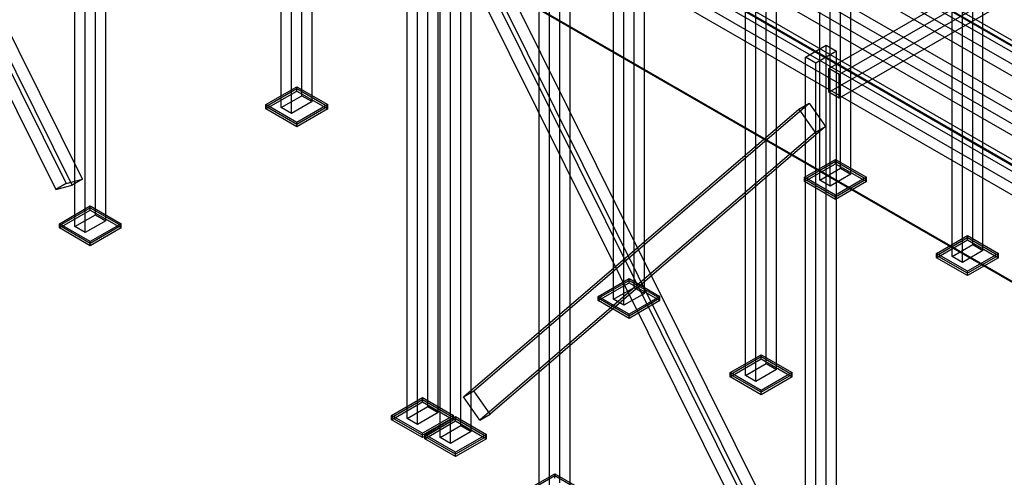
# Model space of a CAD drawing. Header units: millimetres. Extents: x -4756 to 15458, y -11425 to 662.
# Tile 6 of 10: x 4571 to 8702, y -8857 to -6935. Entities that reach past the tile are written whole.
import ezdxf

# ---------------------------------------------------------------- set-up
doc = ezdxf.new("R2010")
doc.units = ezdxf.units.MM
for name, color, linetype, true_color in [('balok', 7, 'Continuous', 0x31596b), ('baseplate', 7, 'Continuous', 0x746052), ('bracing', 7, 'Continuous', 0xb64a45), ('dek', 7, 'Continuous', 0x657f45), ('kolom', 7, 'Continuous', 0x1c292c), ('stiffener', 7, 'Continuous', 0x698491)]:
    doc.layers.add(name, color=color, linetype=linetype, true_color=true_color)

msp = doc.modelspace()

# ---------------------------------------------------------------- linework, layer by layer
at = {"layer": 'balok'}
for p, q in [((9443.71268, -7981.61), (4845.0535, -5326.495)), ((4888.3535, -5301.495), (9487.01268, -7956.61)), ((4888.3535, -5401.495), (9487.01268, -8056.61)), ((9443.71268, -8081.61), (4845.0535, -5426.495))]:
    msp.add_line(p, q, dxfattribs=at)
at = {"layer": 'baseplate'}
for p, q in [((5603.00268, -7292.02), (5732.92866, -7217.005)), ((5603.00268, -7300.02), (5732.92866, -7225.005)), ((5732.92866, -7217.005), (5862.85464, -7292.02)), ((5732.92866, -7225.005), (5732.92866, -7217.005)), ((5732.92866, -7225.005), (5862.85464, -7300.02)), ((5732.92866, -7235.005), (5732.92866, -7225.005)), ((5603.00268, -7310.02), (5732.92866, -7235.005)), ((5732.92866, -7235.005), (5862.85464, -7310.02)), ((5732.92866, -7367.035), (5603.00268, -7292.02)), ((5603.00268, -7300.02), (5603.00268, -7292.02)), ((5732.92866, -7375.035), (5603.00268, -7300.02)), ((5603.00268, -7310.02), (5603.00268, -7300.02)), ((5732.92866, -7385.035), (5603.00268, -7310.02)), ((5862.85464, -7292.02), (5732.92866, -7367.035)), ((5862.85464, -7300.02), (5732.92866, -7375.035)), ((5862.85464, -7310.02), (5732.92866, -7385.035)), ((5862.85464, -7300.02), (5862.85464, -7292.02)), ((5862.85464, -7310.02), (5862.85464, -7300.02)), ((5732.92866, -7375.035), (5732.92866, -7367.035)), ((5732.92866, -7385.035), (5732.92866, -7375.035)), ((7863.34928, -7597.05), (7993.27526, -7522.035)), ((7863.34928, -7605.05), (7993.27526, -7530.035)), ((7863.34928, -7615.05), (7993.27526, -7540.035)), ((7993.27526, -7522.035), (8123.19258, -7597.045)), ((7993.27526, -7530.035), (7993.27526, -7522.035)), ((7993.27526, -7530.035), (8123.19258, -7605.045)), ((7993.27526, -7540.035), (7993.27526, -7530.035)), ((7993.27526, -7540.035), (8123.19258, -7615.045)), ((7993.2666, -7672.06), (7863.34928, -7597.05)), ((7863.34928, -7605.05), (7863.34928, -7597.05)), ((8123.19258, -7597.045), (7993.2666, -7672.06)), ((8123.19258, -7605.045), (8123.19258, -7597.045)), ((7993.2666, -7680.06), (7863.34928, -7605.05)), ((7863.34928, -7615.05), (7863.34928, -7605.05)), ((7993.2666, -7690.06), (7863.34928, -7615.05)), ((8123.19258, -7605.045), (7993.2666, -7680.06)), ((8123.19258, -7615.045), (7993.2666, -7690.06)), ((8123.19258, -7615.045), (8123.19258, -7605.045)), ((7993.2666, -7680.06), (7993.2666, -7672.06)), ((7993.2666, -7690.06), (7993.2666, -7680.06)), ((4737.02, -7792.01), (4866.93732, -7717)), ((4737.02, -7800.01), (4866.93732, -7725)), ((4866.93732, -7717), (4996.8633, -7792.015)), ((4866.93732, -7725), (4866.93732, -7717)), ((4866.93732, -7725), (4996.8633, -7800.015)), ((4866.93732, -7735), (4866.93732, -7725)), ((4737.02, -7810.01), (4866.93732, -7735)), ((4866.93732, -7735), (4996.8633, -7810.015)), ((4866.94598, -7867.025), (4737.02, -7792.01)), ((4737.02, -7800.01), (4737.02, -7792.01)), ((4866.94598, -7875.025), (4737.02, -7800.01)), ((4737.02, -7810.01), (4737.02, -7800.01)), ((4996.8633, -7792.015), (4866.94598, -7867.025)), ((4996.8633, -7800.015), (4866.94598, -7875.025)), ((4996.8633, -7800.015), (4996.8633, -7792.015)), ((4996.8633, -7810.015), (4996.8633, -7800.015)), ((4866.94598, -7885.025), (4737.02, -7810.01)), ((4996.8633, -7810.015), (4866.94598, -7885.025)), ((8417.52866, -7917.015), (8547.45464, -7842)), ((8547.45464, -7842), (8677.37196, -7917.01)), ((8547.45464, -7850), (8547.45464, -7842)), ((4866.94598, -7875.025), (4866.94598, -7867.025)), ((4866.94598, -7885.025), (4866.94598, -7875.025)), ((8417.52866, -7925.015), (8547.45464, -7850)), ((8417.52866, -7935.015), (8547.45464, -7860)), ((8547.45464, -7850), (8677.37196, -7925.01)), ((8547.45464, -7860), (8547.45464, -7850)), ((8547.45464, -7860), (8677.37196, -7935.01)), ((8547.44598, -7992.025), (8417.52866, -7917.015)), ((8417.52866, -7925.015), (8417.52866, -7917.015)), ((8547.44598, -8000.025), (8417.52866, -7925.015)), ((8417.52866, -7935.015), (8417.52866, -7925.015)), ((8677.37196, -7917.01), (8547.44598, -7992.025)), ((8677.37196, -7925.01), (8547.44598, -8000.025)), ((8677.37196, -7925.01), (8677.37196, -7917.01)), ((8677.37196, -7935.01), (8677.37196, -7925.01)), ((8547.44598, -8010.025), (8417.52866, -7935.015)), ((8677.37196, -7935.01), (8547.44598, -8010.025)), ((8547.44598, -8000.025), (8547.44598, -7992.025)), ((8547.44598, -8010.025), (8547.44598, -8000.025)), ((6997.33196, -8097.06), (7127.25794, -8022.045)), ((6997.33196, -8105.06), (7127.25794, -8030.045)), ((6997.33196, -8115.06), (7127.25794, -8040.045)), ((7127.25794, -8022.045), (7257.17526, -8097.055)), ((7127.25794, -8030.045), (7127.25794, -8022.045)), ((7127.25794, -8030.045), (7257.17526, -8105.055)), ((7127.25794, -8040.045), (7127.25794, -8030.045)), ((7127.25794, -8040.045), (7257.17526, -8115.055)), ((7127.24928, -8172.07), (6997.33196, -8097.06)), ((6997.33196, -8105.06), (6997.33196, -8097.06)), ((7257.17526, -8097.055), (7127.24928, -8172.07)), ((7257.17526, -8105.055), (7257.17526, -8097.055)), ((7127.24928, -8180.07), (6997.33196, -8105.06)), ((6997.33196, -8115.06), (6997.33196, -8105.06)), ((7127.24928, -8190.07), (6997.33196, -8115.06)), ((7257.17526, -8105.055), (7127.24928, -8180.07)), ((7257.17526, -8115.055), (7127.24928, -8190.07)), ((7257.17526, -8115.055), (7257.17526, -8105.055)), ((7127.24928, -8180.07), (7127.24928, -8172.07)), ((7127.24928, -8190.07), (7127.24928, -8180.07)), ((7551.51134, -8417.025), (7681.43732, -8342.01)), ((7681.43732, -8342.01), (7811.35464, -8417.02)), ((7681.43732, -8350.01), (7681.43732, -8342.01)), ((7551.51134, -8425.025), (7681.43732, -8350.01)), ((7551.51134, -8435.025), (7681.43732, -8360.01)), ((7681.43732, -8350.01), (7811.35464, -8425.02)), ((7681.43732, -8360.01), (7681.43732, -8350.01)), ((7681.43732, -8360.01), (7811.35464, -8435.02)), ((7681.42866, -8492.035), (7551.51134, -8417.025)), ((7551.51134, -8425.025), (7551.51134, -8417.025)), ((7681.42866, -8500.035), (7551.51134, -8425.025)), ((7551.51134, -8435.025), (7551.51134, -8425.025)), ((7811.35464, -8417.02), (7681.42866, -8492.035)), ((7811.35464, -8425.02), (7681.42866, -8500.035)), ((7811.35464, -8425.02), (7811.35464, -8417.02)), ((7811.35464, -8435.02), (7811.35464, -8425.02)), ((7681.42866, -8510.035), (7551.51134, -8435.025)), ((7811.35464, -8435.02), (7681.42866, -8510.035)), ((7681.42866, -8500.035), (7681.42866, -8492.035)), ((7681.42866, -8510.035), (7681.42866, -8500.035)), ((6131.28866, -8597.125), (6261.18866, -8522.125)), ((6131.28866, -8605.125), (6261.18866, -8530.125)), ((6131.28866, -8615.125), (6261.18866, -8540.125)), ((6261.18866, -8522.125), (6391.08866, -8597.125)), ((6261.18866, -8530.125), (6261.18866, -8522.125)), ((6261.18866, -8530.125), (6391.08866, -8605.125)), ((6261.18866, -8540.125), (6261.18866, -8530.125)), ((6261.18866, -8540.125), (6391.08866, -8615.125)), ((6261.18866, -8672.125), (6131.28866, -8597.125)), ((6131.28866, -8605.125), (6131.28866, -8597.125)), ((6261.18866, -8680.125), (6131.28866, -8605.125)), ((6131.28866, -8615.125), (6131.28866, -8605.125)), ((6261.18866, -8690.125), (6131.28866, -8615.125)), ((6391.08866, -8597.125), (6261.18866, -8672.125)), ((6391.08866, -8605.125), (6261.18866, -8680.125)), ((6391.08866, -8615.125), (6261.18866, -8690.125)), ((6269.84866, -8677.015), (6399.76598, -8602.005)), ((6269.84866, -8685.015), (6399.76598, -8610.005)), ((6269.84866, -8695.015), (6399.76598, -8620.005)), ((6391.08866, -8605.125), (6391.08866, -8597.125)), ((6391.08866, -8615.125), (6391.08866, -8605.125)), ((6399.76598, -8602.005), (6529.6833, -8677.015)), ((6399.76598, -8610.005), (6399.76598, -8602.005)), ((6399.76598, -8610.005), (6529.6833, -8685.015)), ((6399.76598, -8620.005), (6399.76598, -8610.005)), ((6399.76598, -8620.005), (6529.6833, -8695.015)), ((6261.18866, -8680.125), (6261.18866, -8672.125)), ((6261.18866, -8690.125), (6261.18866, -8680.125)), ((6399.76598, -8752.025), (6269.84866, -8677.015)), ((6269.84866, -8685.015), (6269.84866, -8677.015)), ((6399.76598, -8760.025), (6269.84866, -8685.015)), ((6269.84866, -8695.015), (6269.84866, -8685.015)), ((6399.76598, -8770.025), (6269.84866, -8695.015)), ((6529.6833, -8677.015), (6399.76598, -8752.025)), ((6529.6833, -8685.015), (6399.76598, -8760.025)), ((6529.6833, -8695.015), (6399.76598, -8770.025)), ((6529.6833, -8685.015), (6529.6833, -8677.015)), ((6529.6833, -8695.015), (6529.6833, -8685.015)), ((6399.76598, -8760.025), (6399.76598, -8752.025)), ((6399.76598, -8770.025), (6399.76598, -8760.025)), ((6685.33814, -8917.015), (6815.23814, -8842.015)), ((6685.33814, -8925.015), (6815.23814, -8850.015)), ((6815.23814, -8842.015), (6945.13814, -8917.015)), ((6815.23814, -8850.015), (6815.23814, -8842.015)), ((6815.23814, -8850.015), (6945.13814, -8925.015)), ((6815.23814, -8860.015), (6815.23814, -8850.015))]:
    msp.add_line(p, q, dxfattribs=at)
at = {"layer": 'bracing'}
for p, q in [((3358.09686, -4790.535), (4764.92252, -7622.9)), ((4833.90808, -7604.74), (3427.08242, -4773.325)), ((3314.79686, -4815.535), (4721.62252, -7647.9)), ((4790.60808, -7629.74), (3383.78242, -4798.325)), ((6423.74552, -6560.65), (7830.55386, -9393.015)), ((7856.23076, -9399.86), (6449.42242, -6568.435)), ((7899.53076, -9374.86), (6492.72242, -6543.435)), ((6380.44552, -6585.65), (7787.25386, -9418.015)), ((6432.27562, -8518.465), (7839.08396, -7311.53)), ((6475.57562, -8493.465), (7882.38396, -7286.53)), ((7839.08396, -7311.53), (7882.38396, -7286.53)), ((7839.08396, -7311.53), (7908.06086, -7408.395)), ((7882.38396, -7286.53), (7951.36086, -7383.395)), ((7951.36086, -7383.395), (6544.55252, -8591.32)), ((7908.06086, -7408.395), (7951.36086, -7383.395)), ((7908.06086, -7408.395), (6501.25252, -8616.32)), ((4764.92252, -7622.9), (4721.62252, -7647.9)), ((4721.62252, -7647.9), (4790.60808, -7629.74)), ((4764.92252, -7622.9), (4833.90808, -7604.74)), ((4833.90808, -7604.74), (4790.60808, -7629.74)), ((6432.27562, -8518.465), (6475.57562, -8493.465)), ((6544.55252, -8591.32), (6475.57562, -8493.465)), ((6501.25252, -8616.32), (6432.27562, -8518.465)), ((6501.25252, -8616.32), (6544.55252, -8591.32))]:
    msp.add_line(p, q, dxfattribs=at)
at = {"layer": 'dek'}
for p, q in [((-4330, 0), (10998.20866, -8850.005)), ((-4330, -4), (10998.20866, -8854.005)), ((10572.128, -9096.01), (-4756.08066, -246.005)), ((10572.128, -9100.01), (-4756.08066, -250.005)), ((10998.20866, -8850.005), (6798.15196, -6425.03)), ((10998.20866, -8854.005), (6798.15196, -6429.03)), ((11864.2, -8850), (7664.1433, -6425.025)), ((11864.2, -8854), (7664.1433, -6429.025))]:
    msp.add_line(p, q, dxfattribs=at)
at = {"layer": 'kolom'}
for p, q in [((5754.55268, -7254.5), (5754.55268, -4772.51)), ((5667.95268, -7304.5), (5667.95268, -4822.51)), ((5797.85268, -7279.5), (5797.85268, -4797.51)), ((5711.25268, -7329.5), (5711.25268, -4847.51)), ((4888.56134, -7754.495), (4888.56134, -5272.505)), ((4801.96134, -7804.495), (4801.96134, -5322.505)), ((4931.86134, -7779.495), (4931.86134, -5297.505)), ((4845.26134, -7829.495), (4845.26134, -5347.505)), ((7148.88196, -8059.54), (7148.88196, -5577.55)), ((7192.18196, -8084.54), (7192.18196, -5602.55)), ((8014.89062, -7559.535), (8014.89062, -5577.545)), ((8058.19062, -7584.535), (8058.19062, -5602.545)), ((7062.28196, -8109.54), (7062.28196, -5627.55)), ((7105.58196, -8134.54), (7105.58196, -5652.55)), ((7928.29062, -7609.535), (7928.29062, -5627.545)), ((7971.59062, -7634.535), (7971.59062, -5652.545)), ((7703.06134, -8379.505), (7703.06134, -5897.515)), ((8569.07, -7879.5), (8569.07, -5897.51)), ((7616.46134, -8429.505), (7616.46134, -5947.515)), ((7746.36134, -8404.505), (7746.36134, -5922.515)), ((8482.47, -7929.5), (8482.47, -5947.51)), ((8612.37, -7904.5), (8612.37, -5922.51)), ((7659.76134, -8454.505), (7659.76134, -5972.515)), ((8525.77, -7954.5), (8525.77, -5972.51)), ((6282.94258, -8559.565), (6282.94258, -6077.575)), ((6326.24258, -8584.565), (6326.24258, -6102.575)), ((6196.34258, -8609.565), (6196.34258, -6127.575)), ((6239.64258, -8634.565), (6239.64258, -6152.575)), ((6421.39, -8639.5), (6421.39, -6157.51)), ((6464.69, -8664.5), (6464.69, -6182.51)), ((6334.79, -8689.5), (6334.79, -6207.51)), ((6378.09, -8714.5), (6378.09, -6232.51)), ((6836.99206, -8879.455), (6836.99206, -6397.465)), ((6880.29206, -8904.455), (6880.29206, -6422.465)), ((6750.39206, -8929.455), (6750.39206, -6447.465)), ((6793.69206, -8954.455), (6793.69206, -6472.465)), ((7867.61, -7092.51), (7954.21, -7042.51)), ((7954.21, -7042.51), (7997.51, -7067.51)), ((7954.21, -9524.5), (7954.21, -7042.51)), ((7910.91, -7117.51), (7867.61, -7092.51)), ((7867.61, -9574.5), (7867.61, -7092.51)), ((7997.51, -7067.51), (7910.91, -7117.51)), ((7997.51, -9549.5), (7997.51, -7067.51)), ((7910.91, -9599.5), (7910.91, -7117.51)), ((5667.95268, -7304.5), (5754.55268, -7254.5)), ((5754.55268, -7254.5), (5797.85268, -7279.5)), ((5711.25268, -7329.5), (5667.95268, -7304.5)), ((5797.85268, -7279.5), (5711.25268, -7329.5)), ((7928.29062, -7609.535), (8014.89062, -7559.535)), ((8014.89062, -7559.535), (8058.19062, -7584.535)), ((8058.19062, -7584.535), (7971.59062, -7634.535)), ((7971.59062, -7634.535), (7928.29062, -7609.535)), ((4801.96134, -7804.495), (4888.56134, -7754.495)), ((4888.56134, -7754.495), (4931.86134, -7779.495)), ((4845.26134, -7829.495), (4801.96134, -7804.495)), ((4931.86134, -7779.495), (4845.26134, -7829.495)), ((8482.47, -7929.5), (8569.07, -7879.5)), ((8569.07, -7879.5), (8612.37, -7904.5)), ((8525.77, -7954.5), (8482.47, -7929.5)), ((8612.37, -7904.5), (8525.77, -7954.5)), ((7062.28196, -8109.54), (7148.88196, -8059.54)), ((7192.18196, -8084.54), (7105.58196, -8134.54)), ((7148.88196, -8059.54), (7192.18196, -8084.54)), ((7105.58196, -8134.54), (7062.28196, -8109.54)), ((7616.46134, -8429.505), (7703.06134, -8379.505)), ((7703.06134, -8379.505), (7746.36134, -8404.505)), ((7746.36134, -8404.505), (7659.76134, -8454.505)), ((7659.76134, -8454.505), (7616.46134, -8429.505)), ((6196.34258, -8609.565), (6282.94258, -8559.565)), ((6326.24258, -8584.565), (6239.64258, -8634.565)), ((6282.94258, -8559.565), (6326.24258, -8584.565)), ((6239.64258, -8634.565), (6196.34258, -8609.565)), ((6334.79, -8689.5), (6421.39, -8639.5)), ((6464.69, -8664.5), (6378.09, -8714.5)), ((6421.39, -8639.5), (6464.69, -8664.5)), ((6378.09, -8714.5), (6334.79, -8689.5))]:
    msp.add_line(p, q, dxfattribs=at)
at = {"layer": 'stiffener'}
for p, q in [((11409.14298, -8616.285), (7209.90898, -6191.785)), ((7253.20898, -6166.785), (11452.44298, -8591.285)), ((7253.20898, -6266.785), (11452.44298, -8691.285)), ((11192.64298, -8741.285), (6993.40898, -6316.785)), ((7036.70898, -6291.785), (11235.94298, -8716.285)), ((11409.14298, -8716.285), (7209.90898, -6291.785)), ((7036.70898, -6391.785), (11235.94298, -8816.285)), ((11192.64298, -8841.285), (6993.40898, -6416.785)), ((7965.48532, -7140.11), (8722.36932, -6703.11)), ((8765.66932, -6728.11), (8008.78532, -7165.11)), ((7965.48532, -7240.11), (8722.36932, -6803.11)), ((8765.66932, -6828.11), (8008.78532, -7265.11)), ((8008.78532, -7165.11), (7965.48532, -7140.11)), ((7965.48532, -7240.11), (7965.48532, -7140.11)), ((8008.78532, -7265.11), (8008.78532, -7165.11)), ((8008.78532, -7265.11), (7965.48532, -7240.11))]:
    msp.add_line(p, q, dxfattribs=at)

doc.saveas('drawing.dxf')
